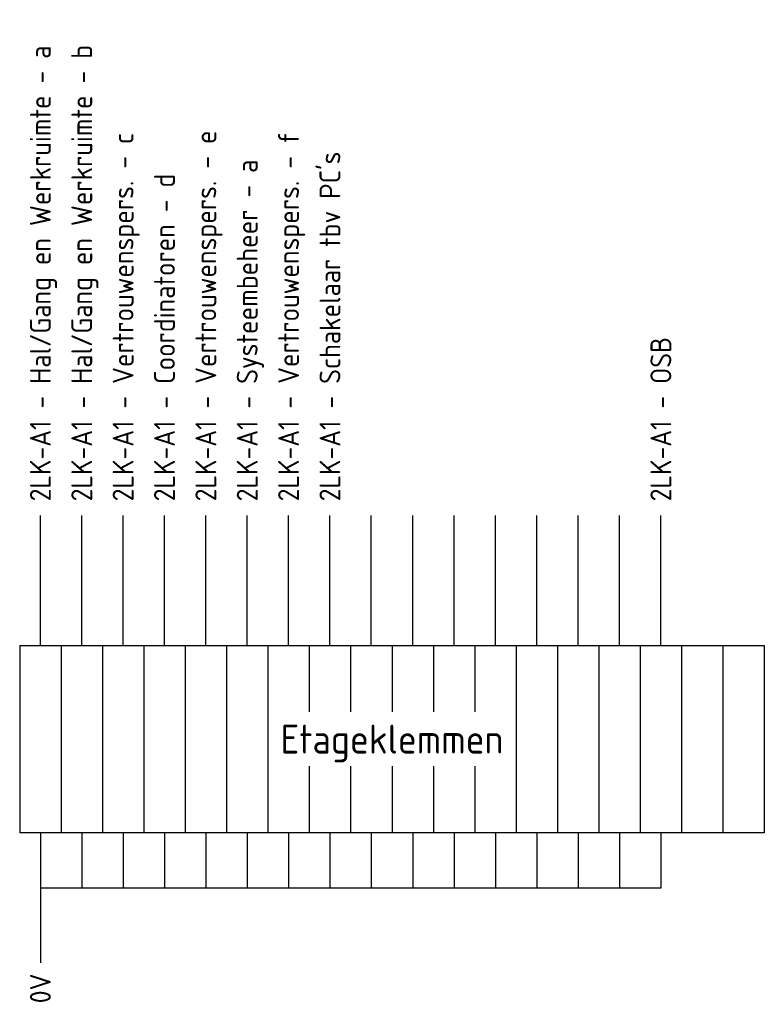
# Model space of a CAD drawing. Extents: x -1224 to 18134, y -20786 to 3554.
# Tile 4 of 88: x 1536 to 1600, y -7662 to -7577. Entities that reach past the tile are written whole.
import ezdxf
from ezdxf.enums import TextEntityAlignment as Align

# ---------------------------------------------------------------- set-up
doc = ezdxf.new("R2010")
doc.units = 0
doc.layers.add('EL$1----', color=3, linetype='CONTINUOUS')
doc.styles.add('BURO-018', font='ISO.shx', dxfattribs={"height": 1.8})
doc.styles.add('BURO-025', font='ISO.shx', dxfattribs={"height": 2.5})

msp = doc.modelspace()

# ---------------------------------------------------------------- linework, layer by layer
at = {"layer": 'EL$1----', "color": 1}
for p, q in [((1537.698, -7630.584), (1537.698, -7619.376)), ((1541.265, -7630.584), (1541.265, -7619.376)), ((1544.832, -7630.584), (1544.832, -7619.376)), ((1548.4, -7630.584), (1548.4, -7619.376)), ((1551.967, -7630.584), (1551.967, -7619.376)), ((1555.534, -7630.584), (1555.534, -7619.376)), ((1559.101, -7630.584), (1559.101, -7619.376)), ((1562.668, -7630.584), (1562.668, -7619.376)), ((1566.235, -7630.584), (1566.235, -7619.376)), ((1569.802, -7630.584), (1569.802, -7619.376)), ((1573.37, -7630.584), (1573.37, -7619.376)), ((1576.937, -7630.584), (1576.937, -7619.376)), ((1580.504, -7630.584), (1580.504, -7619.376)), ((1584.071, -7630.584), (1584.071, -7619.376)), ((1587.638, -7630.584), (1587.638, -7619.376)), ((1591.205, -7630.584), (1591.205, -7619.376)), ((1537.698, -7646.737), (1537.698, -7657.944)), ((1541.265, -7646.737), (1541.265, -7651.506)), ((1544.832, -7646.737), (1544.832, -7651.506)), ((1548.4, -7646.737), (1548.4, -7651.506)), ((1551.967, -7646.737), (1551.967, -7651.506)), ((1555.534, -7646.737), (1555.534, -7651.506)), ((1559.101, -7646.737), (1559.101, -7651.506)), ((1562.668, -7646.737), (1562.668, -7651.506)), ((1566.235, -7646.737), (1566.235, -7651.506)), ((1569.802, -7646.737), (1569.802, -7651.506)), ((1573.37, -7646.737), (1573.37, -7651.506)), ((1576.937, -7646.737), (1576.937, -7651.506)), ((1580.504, -7646.737), (1580.504, -7651.506)), ((1584.071, -7646.737), (1584.071, -7651.506)), ((1587.638, -7646.737), (1587.638, -7651.506)), ((1591.205, -7646.737), (1591.205, -7651.506)), ((1541.265, -7651.506), (1537.698, -7651.506)), ((1544.832, -7651.506), (1541.265, -7651.506)), ((1548.4, -7651.506), (1544.832, -7651.506)), ((1551.967, -7651.506), (1548.4, -7651.506)), ((1555.534, -7651.506), (1551.967, -7651.506)), ((1559.101, -7651.506), (1555.534, -7651.506)), ((1562.668, -7651.506), (1559.101, -7651.506)), ((1566.235, -7651.506), (1562.668, -7651.506)), ((1569.802, -7651.506), (1566.235, -7651.506)), ((1573.37, -7651.506), (1569.802, -7651.506)), ((1576.937, -7651.506), (1573.37, -7651.506)), ((1580.504, -7651.506), (1576.937, -7651.506)), ((1584.071, -7651.506), (1580.504, -7651.506)), ((1587.638, -7651.506), (1584.071, -7651.506)), ((1591.205, -7651.506), (1587.638, -7651.506))]:
    msp.add_line(p, q, dxfattribs=at)
at = {"layer": 'EL$1----'}
for p, q in [((1535.914, -7630.584), (1539.482, -7630.584)), ((1535.914, -7630.584), (1535.914, -7646.737)), ((1539.482, -7630.584), (1539.482, -7646.737)), ((1539.482, -7630.584), (1543.049, -7630.584)), ((1539.482, -7630.584), (1539.482, -7646.737)), ((1543.049, -7630.584), (1543.049, -7646.737)), ((1543.049, -7630.584), (1546.616, -7630.584)), ((1543.049, -7630.584), (1543.049, -7646.737)), ((1546.616, -7630.584), (1546.616, -7646.737)), ((1546.616, -7630.584), (1550.183, -7630.584)), ((1550.183, -7630.584), (1550.183, -7646.737)), ((1550.183, -7630.584), (1553.75, -7630.584)), ((1550.183, -7630.584), (1550.183, -7646.737)), ((1553.75, -7630.584), (1553.75, -7646.737)), ((1553.75, -7630.584), (1557.317, -7630.584)), ((1553.75, -7630.584), (1553.75, -7646.737)), ((1557.317, -7630.584), (1557.317, -7646.737)), ((1557.317, -7630.584), (1560.885, -7630.584)), ((1557.317, -7630.584), (1557.317, -7646.737)), ((1560.885, -7630.584), (1560.885, -7636.314)), ((1560.885, -7630.584), (1564.452, -7630.584)), ((1560.885, -7630.584), (1560.885, -7636.314)), ((1564.452, -7630.584), (1564.452, -7636.314)), ((1564.452, -7630.584), (1568.019, -7630.584)), ((1564.452, -7630.584), (1564.452, -7636.314)), ((1568.019, -7630.584), (1568.019, -7636.314)), ((1568.019, -7630.584), (1571.586, -7630.584)), ((1568.019, -7630.584), (1568.019, -7636.314)), ((1571.586, -7630.584), (1571.586, -7636.314)), ((1571.586, -7630.584), (1571.586, -7636.314)), ((1571.586, -7630.584), (1575.153, -7630.584)), ((1575.153, -7630.584), (1575.153, -7636.314)), ((1575.153, -7630.584), (1578.72, -7630.584)), ((1575.153, -7630.584), (1575.153, -7636.314)), ((1578.72, -7630.584), (1578.72, -7646.737)), ((1578.72, -7630.584), (1582.287, -7630.584)), ((1578.72, -7630.584), (1578.72, -7646.737)), ((1582.287, -7630.584), (1582.287, -7646.737)), ((1582.287, -7630.584), (1585.855, -7630.584)), ((1582.287, -7630.584), (1582.287, -7646.737)), ((1585.855, -7630.584), (1585.855, -7646.737)), ((1585.855, -7630.584), (1589.422, -7630.584)), ((1585.855, -7630.584), (1585.855, -7646.737)), ((1589.422, -7630.584), (1589.422, -7646.737)), ((1589.422, -7630.584), (1592.989, -7630.584)), ((1589.422, -7630.584), (1589.422, -7646.737)), ((1592.989, -7630.584), (1592.989, -7646.737)), ((1592.989, -7630.584), (1592.989, -7646.737)), ((1592.989, -7630.584), (1592.989, -7646.737)), ((1592.989, -7630.584), (1596.556, -7630.584)), ((1592.989, -7630.584), (1592.989, -7646.737)), ((1596.556, -7630.584), (1596.556, -7646.737)), ((1596.556, -7630.584), (1600.123, -7630.584)), ((1596.556, -7630.584), (1596.556, -7646.737)), ((1600.123, -7630.584), (1600.123, -7646.737)), ((1600.123, -7630.584), (1600.123, -7646.737)), ((1560.885, -7641.007), (1560.885, -7646.737)), ((1560.885, -7641.007), (1560.885, -7646.737)), ((1564.452, -7641.007), (1564.452, -7646.737)), ((1564.452, -7641.007), (1564.452, -7646.737)), ((1568.019, -7641.007), (1568.019, -7646.737)), ((1568.019, -7641.007), (1568.019, -7646.737)), ((1571.586, -7641.007), (1571.586, -7646.737)), ((1571.586, -7641.007), (1571.586, -7646.737)), ((1575.153, -7641.007), (1575.153, -7646.737)), ((1575.153, -7641.007), (1575.153, -7646.737)), ((1539.482, -7646.737), (1535.914, -7646.737)), ((1543.049, -7646.737), (1539.482, -7646.737)), ((1546.616, -7646.737), (1543.049, -7646.737)), ((1550.183, -7646.737), (1546.616, -7646.737)), ((1553.75, -7646.737), (1550.183, -7646.737)), ((1557.317, -7646.737), (1553.75, -7646.737)), ((1560.885, -7646.737), (1557.317, -7646.737)), ((1564.452, -7646.737), (1560.885, -7646.737)), ((1568.019, -7646.737), (1564.452, -7646.737)), ((1571.586, -7646.737), (1568.019, -7646.737)), ((1575.153, -7646.737), (1571.586, -7646.737)), ((1578.72, -7646.737), (1575.153, -7646.737)), ((1582.287, -7646.737), (1578.72, -7646.737)), ((1585.855, -7646.737), (1582.287, -7646.737)), ((1589.422, -7646.737), (1585.855, -7646.737)), ((1592.989, -7646.737), (1589.422, -7646.737)), ((1596.556, -7646.737), (1592.989, -7646.737)), ((1600.123, -7646.737), (1596.556, -7646.737))]:
    msp.add_line(p, q, dxfattribs=at)

# ---------------------------------------------------------------- texts
at = {"layer": 'EL$1----', "color": 1, "style": 'BURO-018'}
for s, p in [('2LK-A1 - Hal/Gang en Werkruimte - a', (1537.698, -7618.154)), ('2LK-A1 - Hal/Gang en Werkruimte - b', (1541.265, -7618.154)), ('2LK-A1 - Vertrouwenspers. - c', (1544.832, -7618.154)), ('2LK-A1 - Vertrouwenspers. - e', (1551.967, -7618.154)), ('2LK-A1 - Vertrouwenspers. - f', (1559.101, -7618.154)), ("2LK-A1 - Schakelaar tbv PC's", (1562.668, -7618.154)), ('2LK-A1 - Systeembeheer - a', (1555.534, -7618.154)), ('2LK-A1 - Coordinatoren - d', (1548.4, -7618.154)), ('2LK-A1 - OSB', (1591.205, -7618.154))]:
    msp.add_text(s, height=1.8, rotation=90, dxfattribs=at).set_placement(p, align=Align.MIDDLE_LEFT)
at = {"layer": 'EL$1----', "color": 1, "style": 'BURO-025'}
msp.add_text('Etageklemmen', height=2.5, dxfattribs=at).set_placement((1568.019, -7638.66), align=Align.MIDDLE_CENTER)
at = {"layer": 'EL$1----', "color": 1, "style": 'BURO-018'}
msp.add_text('0V', height=1.8, rotation=90, dxfattribs=at).set_placement((1537.698, -7658.88), align=Align.MIDDLE_RIGHT)

doc.saveas('drawing.dxf')
